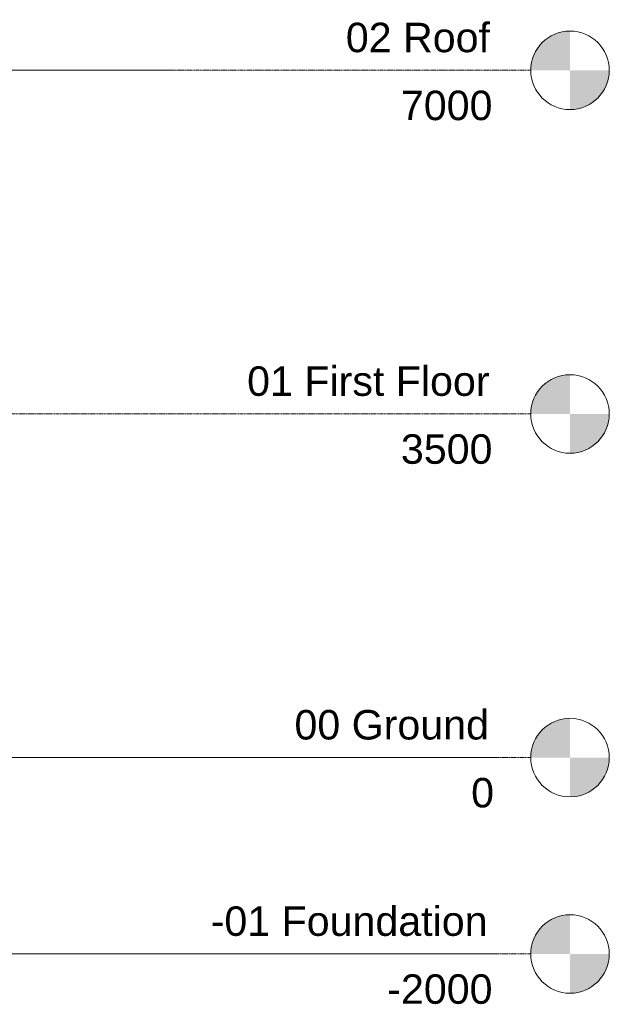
# Model space of a CAD drawing. Header units: millimetres. Extents: x -14496 to 14891, y -2513 to 8446.
# Tile 4 of 4: x 8888 to 14891, y -2513 to 7515. Entities that reach past the tile are written whole.
import ezdxf

# ---------------------------------------------------------------- set-up
doc = ezdxf.new("R2010")
doc.units = ezdxf.units.MM
doc.linetypes.add('Centre', pattern=[31.749999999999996, 6.349999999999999, -4.7625, 15.875, -4.7625])
doc.linetypes.add('IMPORT-Grid Line', pattern=[22.224999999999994, 12.7, -3.174999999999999, 3.174999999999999, -3.174999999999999])
for name, color, linetype, lineweight in [('-01- FOUNDATION PLAN_dwg', 8, 'Continuous', 9), ('00- GROUND FLOOR PLAN_dwg', 8, 'Continuous', 9), ('A-DETL', 90, 'Continuous', 9), ('A-FLOR-LEVL', 51, 'Continuous', 9), ('L-PLNT', 71, 'Continuous', 18), ('S-GRID', 1, 'Continuous', 9)]:
    doc.layers.add(name, color=color, linetype=linetype, lineweight=lineweight)
doc.styles.add('Arial', font='arial.ttf', dxfattribs={"height": 299.9999999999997})

# ---------------------------------------------------------------- blocks, each defined once
blk = doc.blocks.new('-01- FOUNDATION PLAN_dwg-346127-North')
at = {"layer": 'S-GRID', "linetype": 'IMPORT-Grid Line'}
for p, q in [((13702.18268303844, -2000), (8722.540799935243, -2000)), ((13702.18268303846, -2000), (8722.54079993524, -2000)), ((13702.4084354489, -2000), (8722.540799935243, -2000)), ((13702.18268303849, -2000), (8722.540799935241, -2000)), ((13702.18268303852, -2000), (8722.540799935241, -2000)), ((13702.18268303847, -2000), (8722.540799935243, -2000))]:
    blk.add_line(p, q, dxfattribs=at)
blk = doc.blocks.new('00- GROUND FLOOR PLAN_dwg_RPC Plant - Tropical - Crane Lily - 0_9 Meters 2-1072212-L0 - UNIT 1-380458-North')
at = {"layer": 'L-PLNT'}
for p, q in [((8507.504802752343, 0), (8618.37576215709, 0)), ((8548.4759930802, 0), (8508.128211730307, 0)), ((8548.475993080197, 0), (8586.92340885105, 0)), ((8826.746887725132, 0), (8586.92340885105, 0)), ((8758.455301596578, 0), (8618.375762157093, 0)), ((8758.455301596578, 0), (8875.116242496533, 0)), ((8826.746887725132, 0), (8868.731126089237, 0)), ((8891.374906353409, 0), (8868.731126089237, 0)), ((8902.361506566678, 0), (8875.116242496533, 0)), ((8891.374906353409, 0), (8928.531890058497, 0)), ((8902.361506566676, 0), (8928.531890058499, 0))]:
    blk.add_line(p, q, dxfattribs=at)
at = {"layer": 'L-PLNT', "flags": 128}
for points in [[(8583.856729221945, 0), (8636.441265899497, 0), (8655.102354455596, 0)], [(8864.247009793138, 0), (8636.441265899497, 0), (8925.448930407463, 0)], [(8507.540799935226, -2.165734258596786e-12), (8636.441265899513, -2.165734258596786e-12), (8507.540799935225, -2.165734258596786e-12)], [(8856.064994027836, -2.165734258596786e-12), (8636.441265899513, -2.165734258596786e-12), (8507.540799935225, -2.165734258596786e-12)]]:
    blk.add_lwpolyline(points, dxfattribs=at)
blk = doc.blocks.new('00- GROUND FLOOR PLAN_dwg_RPC Plant - Tropical - Crane Lily - 0_9 Meters 2-1072212-L0 - UNIT 1-V22-North')
at = {"layer": 'L-PLNT'}
for p, q in [((8507.524927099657, 0), (8616.646968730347, 0)), ((8546.747199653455, 0), (8508.018414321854, 0)), ((8546.747199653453, 0), (8585.194615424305, 0)), ((8825.018094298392, 0), (8585.194615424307, 0)), ((8756.726508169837, 0), (8616.64696873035, 0)), ((8756.726508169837, 0), (8873.38744906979, 0)), ((8825.01809429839, 0), (8867.002332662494, 0)), ((8889.646112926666, 0), (8867.002332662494, 0)), ((8900.632713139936, 0), (8873.38744906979, 0)), ((8889.646112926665, 0), (8926.803096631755, 0)), ((8900.632713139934, 0), (8926.803096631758, 0))]:
    blk.add_line(p, q, dxfattribs=at)
at = {"layer": 'L-PLNT', "flags": 128}
for points in [[(8582.127935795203, 0), (8634.712472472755, 0), (8653.373561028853, 0)], [(8862.518216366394, 0), (8634.712472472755, 0), (8923.720136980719, 0)], [(8507.540799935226, -2.165734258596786e-12), (8634.71247247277, -2.165734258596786e-12), (8507.540799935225, -2.165734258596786e-12)], [(8854.3362006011, -2.165734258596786e-12), (8634.71247247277, -2.165734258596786e-12), (8507.54079993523, -2.165734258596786e-12)]]:
    blk.add_lwpolyline(points, dxfattribs=at)
blk = doc.blocks.new('00- GROUND FLOOR PLAN_dwg-353605-North')
at = {"layer": 'S-GRID', "linetype": 'IMPORT-Grid Line'}
for p, q in [((13702.18268303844, 0), (8507.540799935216, 0)), ((13702.18268303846, 0), (8507.54079993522, 0)), ((13702.4084354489, 0), (8507.540799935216, 0)), ((13702.18268303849, 0), (8507.540799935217, 0)), ((13702.18268303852, 0), (8507.54079993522, 0)), ((13702.18268303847, 0), (8507.54079993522, 0))]:
    blk.add_line(p, q, dxfattribs=at)
for name in ['00- GROUND FLOOR PLAN_dwg_RPC Plant - Tropical - Crane Lily - 0_9 Meters 2-1072212-L0 - UNIT 1-380458-North', '00- GROUND FLOOR PLAN_dwg_RPC Plant - Tropical - Crane Lily - 0_9 Meters 2-1072212-L0 - UNIT 1-V22-North']:
    blk.add_blockref(name, (0, 0))
blk = doc.blocks.new('Level - M_Level Head - Circle-24867-North')
at = {"layer": 'A-FLOR-LEVL'}
h = blk.add_hatch(color=256, dxfattribs=at)
edge = h.paths.add_edge_path(flags=0)
edge.add_line((14491.07573192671, 1.288203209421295e-12), (14091.07573192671, 1.288203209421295e-12))
edge.add_arc((14491.07573192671, -1.394048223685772e-13), 399.9999999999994, 90.00000000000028, 180.0000000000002, ccw=False)
edge.add_line((14491.07573192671, 399.9999999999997), (14491.07573192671, 1.307398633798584e-12))
h = blk.add_hatch(color=256, dxfattribs=at)
edge = h.paths.add_edge_path(flags=0)
edge.add_line((14491.07573192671, -399.9999999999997), (14491.07573192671, -2.614797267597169e-12))
edge.add_line((14491.07573192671, -2.590844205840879e-12), (14891.07573192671, -2.590844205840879e-12))
edge.add_arc((14491.07573192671, -1.586231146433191e-13), 399.9999999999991, 269.99999999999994, 359.9999999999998, ccw=False)
blk.add_circle((14491.07573192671, 0), 400, dxfattribs=at)

msp = doc.modelspace()

# ---------------------------------------------------------------- linework, layer by layer
at = {"layer": 'A-DETL'}
msp.add_line((10405.20686095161, 7000.000000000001), (8507.540799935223, 7000.000000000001), dxfattribs=at)
at = {"layer": 'A-FLOR-LEVL', "linetype": 'Centre'}
for p, q in [((-14496.39666878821, 7000.000000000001), (14091.07573192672, 7000.000000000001)), ((-14496.39666878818, 3500.000000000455), (14091.07573192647, 3500.000000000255)), ((-14496.39666878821, 0), (14091.07573192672, 0)), ((-14496.39666878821, -2000), (14091.07573192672, -2000))]:
    msp.add_line(p, q, dxfattribs=at)

# ---------------------------------------------------------------- block references
at = {"layer": '-01- FOUNDATION PLAN_dwg', "color": 1}
msp.add_blockref('-01- FOUNDATION PLAN_dwg-346127-North', (0, 0), dxfattribs=at)
at = {"layer": '00- GROUND FLOOR PLAN_dwg', "color": 71, "lineweight": 18}
msp.add_blockref('00- GROUND FLOOR PLAN_dwg-353605-North', (0, 0), dxfattribs=at)
at = {"layer": 'A-FLOR-LEVL'}
for p in [(0, 6999.999999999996), (0, 3500.000000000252), (0, 0), (0, -1999.999999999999)]:
    msp.add_blockref('Level - M_Level Head - Circle-24867-North', p, dxfattribs=at)

# ---------------------------------------------------------------- texts
at = {"layer": 'A-FLOR-LEVL', "char_height": 299.9999999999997, "attachment_point": 1, "style": 'Arial'}
for s, insert, width in [('02 Roof', (12208.82963941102, 7484.386228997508), 1811.813749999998), ('7000', (12769.6025802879, 6792.554712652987), 1154.429999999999), ('01 First Floor', (11203.82963941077, 3984.386228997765), 3030.378749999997), ('3500', (12769.60258028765, 3292.554712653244), 1154.429999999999), ('00 Ground', (11685.82963941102, 484.3862289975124), 2445.146874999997), ('0', (13484.6025802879, -207.4452873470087), 288.6074999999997), ('-01 Foundation', (10832.82963941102, -1515.613771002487), 3479.323749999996), ('-2000', (12630.6025802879, -2207.445287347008), 1322.784374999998)]:
    msp.add_mtext(s, dxfattribs=dict(at, insert=insert, width=width))

doc.saveas('drawing.dxf')
